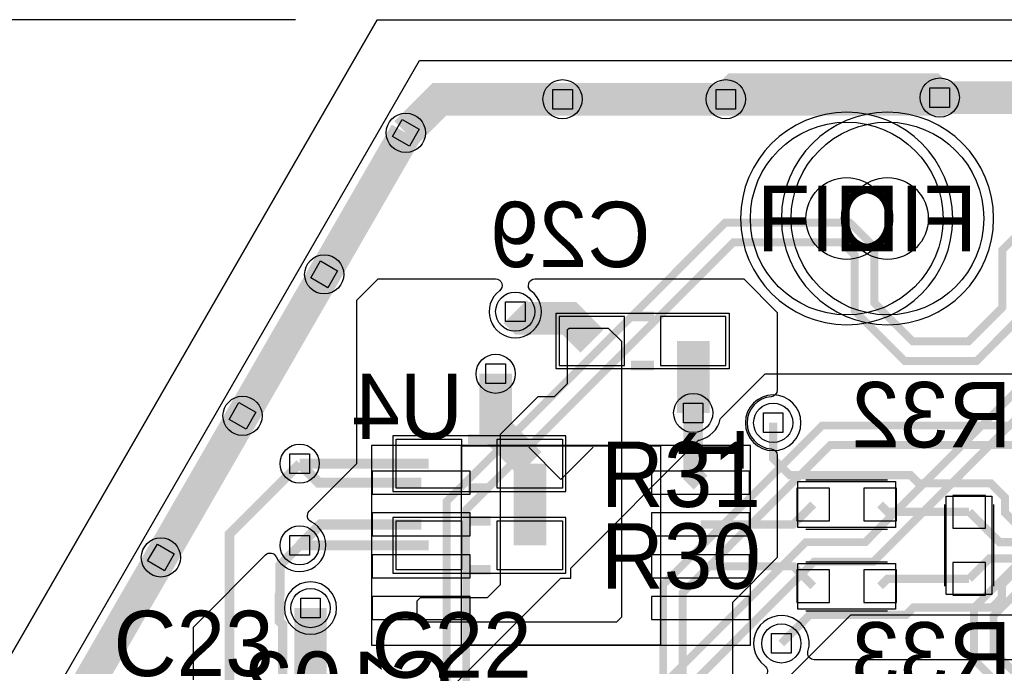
# Model space of a CAD drawing. Extents: x -9303 to 12731, y -3355 to 4522.
# Tile 16 of 51: x 568 to 1172, y 2876 to 3272. Entities that reach past the tile are written whole.
import ezdxf
from ezdxf.enums import TextEntityAlignment as Align

# ---------------------------------------------------------------- set-up
doc = ezdxf.new("R2010")
doc.units = 0
for name, color, linetype in [('BG_DESIGN_OUTLINE', 7, 'CONTINUOUS'), ('BG_DIMENSION', 2, 'CONTINUOUS'), ('BG_DXFIN', 231, 'CONTINUOUS'), ('BG_OUTLINE', 150, 'CONTINUOUS'), ('ET_BOTTOM', 1, 'CONTINUOUS'), ('ET_LY3', 103, 'CONTINUOUS'), ('ET_LY6', 7, 'CONTINUOUS'), ('ET_LY8', 213, 'CONTINUOUS'), ('ET_TOP', 5, 'CONTINUOUS'), ('MA_NCLEGEND-1-10', 231, 'CONTINUOUS'), ('PG_ASSEMBLY_BOTTOM', 12, 'CONTINUOUS'), ('PG_ASSEMBLY_TOP', 103, 'CONTINUOUS'), ('PG_PLACE_BOUND_BOTTOM', 254, 'CONTINUOUS'), ('PG_PLACE_BOUND_TOP', 200, 'CONTINUOUS'), ('PG_SILKSCREEN_BOTTOM', 212, 'CONTINUOUS'), ('PG_SILKSCREEN_TOP', 110, 'CONTINUOUS'), ('PIN_BOTTOM', 7, 'CONTINUOUS'), ('PIN_PASTEMASK_BOTTOM', 1, 'CONTINUOUS'), ('PIN_PASTEMASK_TOP', 5, 'CONTINUOUS'), ('PIN_SOLDERMASK_BOTTOM', 1, 'CONTINUOUS'), ('PIN_SOLDERMASK_TOP', 5, 'CONTINUOUS'), ('PIN_TOP', 5, 'CONTINUOUS'), ('RD_SILKSCREEN_BOTTOM', 12, 'CONTINUOUS'), ('RD_SILKSCREEN_TOP', 155, 'CONTINUOUS'), ('RKI_ALL', 2, 'CONTINUOUS'), ('RKO_BOTTOM', 12, 'CONTINUOUS'), ('RKO_TOP', 254, 'CONTINUOUS'), ('VC_BOTTOM', 254, 'CONTINUOUS'), ('VC_FILMMASKBOTTOM', 1, 'CONTINUOUS'), ('VC_LY2GND', 1, 'CONTINUOUS'), ('VC_LY3', 254, 'CONTINUOUS'), ('VC_LY4GND', 254, 'CONTINUOUS'), ('VC_LY5', 7, 'CONTINUOUS'), ('VC_LY6', 7, 'CONTINUOUS'), ('VC_LY7PWR', 254, 'CONTINUOUS'), ('VC_LY8', 254, 'CONTINUOUS'), ('VC_LY9GND', 254, 'CONTINUOUS'), ('VC_SOLDERMASK_BOTTOM', 1, 'CONTINUOUS'), ('VC_SOLDERMASK_TOP', 5, 'CONTINUOUS'), ('VC_TOP', 5, 'CONTINUOUS')]:
    doc.layers.add(name, color=color, linetype=linetype)

# ---------------------------------------------------------------- blocks, each defined once
blk = doc.blocks.new('FIGURE_SQUARE')
blk.add_lwpolyline([(-0.5, -0.5), (-0.5, 0.5), (0.5, 0.5), (0.5, -0.5)], close=True)

msp = doc.modelspace()

# ---------------------------------------------------------------- linework, layer by layer
at = {"layer": 'BG_DESIGN_OUTLINE'}
msp.add_lwpolyline([(0, 1907.83), (787.4, 3271.65), (4724.41, 3271.65), (4724.41, 0), (0, 0)], close=True, dxfattribs=at)
at = {"layer": 'BG_DIMENSION'}
msp.add_lwpolyline([(737.4, 3271.65), (-1674.49, 3271.65)], dxfattribs=at)
at = {"layer": 'BG_DXFIN'}
for points in [[(787.4, 3271.65), (0, 1907.83)], [(787.4, 3271.65), (4724.41, 3271.65)]]:
    msp.add_lwpolyline(points, dxfattribs=at)
at = {"layer": 'BG_OUTLINE'}
msp.add_lwpolyline([(0, 1907.83), (787.4, 3271.65), (4724.41, 3271.65), (4724.41, 0), (0, 0)], close=True, dxfattribs=at)
at = {"layer": 'ET_BOTTOM'}
for points, const_width in [([(805, 3202.44), (825.56, 3223), (901, 3223)], 20), ([(901, 3223), (1001, 3223)], 20), ([(1001, 3223), (1006.21, 3228.21), (1127.79, 3228.21), (1132, 3224)], 20), ([(1132, 3224), (1200, 3224), (1201, 3223)], 20), ([(755, 3115.83), (805, 3202.44)], 20), ([(705, 3029.23), (755, 3115.83)], 20), ([(872, 3093), (876, 3089), (905, 3089), (919, 3075)], 20), ([(981, 3075), (981, 3031)], 20), ([(1229, 3048), (1251, 3048), (1271.92, 3027.08), (1271.92, 2981.06), (1242.86, 2952), (1168.5, 2952), (1150, 2970.5)], 5), ([(1364, 3039), (1345.5, 3020.5), (1317.33, 3020.5), (1308.83, 3029), (1302.15, 3029), (1291.92, 3018.77), (1291.92, 2972.76), (1251.16, 2932), (1176, 2932), (1170, 2926), (1170, 2918), (1164, 2912), (1116, 2912), (1111.5, 2907.5), (1052.5, 2907.5), (1035, 2890)], 5), ([(1325, 3039), (1298, 3039), (1281.92, 3022.92), (1281.92, 2976.91), (1247.01, 2942), (1162.5, 2942), (1150, 2929.5)], 5), ([(655, 2942.63), (705, 3029.23)], 20), ([(985.54, 2988.39), (981, 2992.93), (981, 3031)], 12), ([(1226, 2991), (1226, 3018.83), (1240.17, 3033), (1251.85, 3033), (1261.92, 3022.93), (1261.92, 2985.21), (1238.71, 2962), (1180, 2962), (1172, 2970), (1172, 2979.11), (1163.11, 2988), (1119, 2988), (1114, 2993), (1040, 2993), (1030, 3003), (1030, 3025)], 5), ([(814.46, 2988.39), (751.61, 2988.39), (740, 3000)], 6.25), ([(985.54, 2962.8), (1042.3, 2962.8), (1054.5, 2975)], 5), ([(1095.5, 2975), (1100, 2970.5), (1150, 2970.5)], 5), ([(740, 2950), (752.8, 2962.8), (814.46, 2962.8)], 6.25), ([(605, 2856.03), (655, 2942.63)], 20), ([(985.54, 2937.2), (1042.3, 2937.2), (1054.5, 2925)], 5), ([(1095.5, 2925), (1100, 2929.5), (1150, 2929.5)], 5)]:
    msp.add_lwpolyline(points, dxfattribs=dict(at, const_width=const_width))
msp.add_lwpolyline([(904, 3082), (905, 3083), (929, 3083), (937, 3075), (937, 2906), (934, 2903), (815, 2903), (812, 2906), (812, 2916), (814, 2918), (855, 2918), (863, 2926), (863, 3018), (886, 3041), (896, 3041), (904, 3049)], close=True, dxfattribs=at)
at = {"layer": 'ET_LY3'}
for points, const_width in [([(805, 3202.44), (825.56, 3223), (901, 3223)], 20), ([(901, 3223), (1001, 3223)], 20), ([(1001, 3223), (1131, 3223), (1132, 3224)], 20), ([(1132, 3224), (1200, 3224), (1201, 3223)], 20), ([(755, 3115.83), (805, 3202.44)], 20), ([(1195.47, 3155.82), (1170.3, 3130.65), (1170.3, 3095.54), (1149.6, 3074.84), (1115.48, 3074.84), (1091.91, 3098.41), (1091.91, 3132.52), (1076.99, 3147.44), (1000.56, 3147.44), (830, 2976.88), (830, 2775), (885.37, 2719.63), (885.37, 2631.34), (592.03, 2338)], 4.8), ([(1182.3, 3090.56), (1154.58, 3062.84), (1110.5, 3062.84), (1079.91, 3093.43), (1079.91, 3127.54), (1072.01, 3135.44), (1005.54, 3135.44), (842, 2971.9), (842, 2779.98), (897.37, 2724.61), (897.37, 2626.36), (597.01, 2326)], 4.8), ([(705, 3029.23), (755, 3115.83)], 20), ([(655, 2942.63), (705, 3029.23)], 20), ([(1294.98, 3023.38), (1060, 3023.38), (962.59, 2925.97), (962.59, 2556.59), (733, 2327), (681, 2327), (522.98, 2168.98), (522.98, 1951.02), (592, 1882), (592, 1012), (471, 891), (471, 737.02), (563.42, 644.6), (563.42, 366.15), (593.82, 335.75)], 4.8), ([(1290, 3011.38), (1064.98, 3011.38), (974.59, 2920.99), (974.59, 2551.61), (737.98, 2315), (685.98, 2315), (534.98, 2164), (534.98, 1956), (604, 1886.98), (604, 1007.02), (483, 886.02), (483, 742), (575.42, 649.58), (575.42, 371.13), (582.77, 363.78), (589.42, 363.78), (593.82, 368.18), (593.82, 385.75)], 4.8), ([(265, 1173.82), (265, 1245), (330, 1310), (330, 1961.82), (350, 1981.82), (350, 2280.01), (669, 2599.01), (669, 2629.64), (697, 2657.64), (697, 2957), (740, 3000)], 5.75), ([(1180.37, 2852.72), (1152.97, 2880.12), (1152.97, 2911.85), (1194.8, 2953.68)], 4.8), ([(264.61, 1124.61), (295, 1155), (295, 1225), (360, 1290), (360, 1943), (380, 1963), (380, 2275), (729.63, 2624.63), (729.63, 2901.54), (727.48, 2903.69), (727.48, 2919.53), (728, 2920.05), (728, 2938), (740, 2950)], 5.75), ([(605, 2856.03), (655, 2942.63)], 20), ([(1185.35, 2864.72), (1164.97, 2885.1), (1164.97, 2906.87), (1199.78, 2941.68)], 4.8)]:
    msp.add_lwpolyline(points, dxfattribs=dict(at, const_width=const_width))
at = {"layer": 'ET_LY6'}
for points in [[(675, 2549.49), (675, 2900), (719.14, 2944.14, -0.516043), (725.57, 2943.05, 1.409294), (746.95, 2964.43, -0.516043), (745.86, 2970.86), (775, 3000), (775, 3100), (788, 3113), (859.97, 3113, -0.72056), (862.37, 3105.8, 2.992525), (881.63, 3105.8, -0.72056), (884.03, 3113), (1012, 3113), (1032.5, 3092.5), (1032.5, 3044.96, -0.392304), (1028.8, 3040.97, 0.927678), (1028.8, 3009.03, -0.392304), (1032.5, 3005.04), (1032.5, 2942.5), (1005, 2915), (1005, 2725)], [(1463.54, 2685), (1095, 2685), (1064.93, 2715.07), (1065.78, 2716.43, 0.800442), (1043.68, 2738.53), (1042.32, 2737.68), (1040, 2740), (1040, 2870), (1077.5, 2907.5), (1593.72, 2907.5, 0.721929)]]:
    msp.add_lwpolyline(points, format="xyb", dxfattribs=at)
msp.add_lwpolyline([(762.63, 2911.61, 1), (730.59, 2911.61, 1)], format="xyb", close=True, dxfattribs=at)
at = {"layer": 'ET_LY8'}
for points, const_width in [([(3101.81, 3035.4), (3132.21, 3005), (3167, 3005), (3183, 3021), (3183, 3181.42), (3134.09, 3230.33), (1364.78, 3230.33), (1086.45, 2952), (1050.02, 2952), (963, 2864.98), (963, 2828.55), (898.36, 2763.91), (898.36, 2105.34), (825.03, 2032.01), (756.03, 2032.01), (704.76, 1980.74), (704.76, 1861.71), (535.77, 1692.72), (535.77, 1100.77), (359.83, 924.83), (359.83, 558.19), (463.42, 454.6), (463.42, 216.15), (493.82, 185.75)], 4.8), ([(805, 3202.44), (825.56, 3223), (901, 3223)], 20), ([(901, 3223), (1001, 3223)], 20), ([(1001, 3223), (1131, 3223), (1132, 3224)], 20), ([(1132, 3224), (1200, 3224), (1201, 3223)], 20), ([(1369.76, 3218.33), (1091.43, 2940), (1055, 2940), (975, 2860), (975, 2823.57), (910.36, 2758.93), (910.36, 2100.36), (830.01, 2020.01), (761.01, 2020.01), (716.76, 1975.76), (716.76, 1856.73), (547.77, 1687.74), (547.77, 1095.79), (371.83, 919.85), (371.83, 563.17), (475.42, 459.58), (475.42, 221.13), (482.77, 213.78), (489.42, 213.78), (493.82, 218.18), (493.82, 235.75)], 4.8), ([(755, 3115.83), (805, 3202.44)], 20), ([(705, 3029.23), (755, 3115.83)], 20), ([(655, 2942.63), (705, 3029.23)], 20), ([(605, 2856.03), (655, 2942.63)], 20)]:
    msp.add_lwpolyline(points, dxfattribs=dict(at, const_width=const_width))
at = {"layer": 'ET_TOP'}
for points, const_width in [([(1001, 3223), (1006.89, 3228.89), (1127.11, 3228.89), (1132, 3224)], 20), ([(805, 3202.44), (825.56, 3223), (901, 3223)], 20), ([(901, 3223), (1001, 3223)], 20), ([(1132, 3224), (1200, 3224), (1201, 3223)], 20), ([(755, 3115.83), (805, 3202.44)], 20), ([(705, 3029.23), (755, 3115.83)], 20), ([(881, 3000), (860, 3021), (860, 3055)], 20), ([(655, 2942.63), (705, 3029.23)], 20), ([(881, 2950), (881, 3000)], 20), ([(819, 3000), (740, 3000)], 6.25), ([(605, 2856.03), (655, 2942.63)], 20), ([(819, 2950), (740, 2950)], 6.25), ([(746.61, 2911.61), (746.61, 2866.61), (710, 2830), (700, 2830)], 20)]:
    msp.add_lwpolyline(points, dxfattribs=dict(at, const_width=const_width))
for points in [[(832.35, 2862.34), (900, 2929.98), (906.02, 2929.98), (906.02, 2936), (984.3, 3014.29), (984.86, 3014.42, 0.285748), (997.58, 3027.14), (997.71, 3027.7), (1025.01, 3055), (1208.2, 3055, -0.456354)], [(1265, 2880), (1055.15, 2880, -0.502065), (1051.31, 2885.14, 1.920652), (1024.85, 2876.34, -0.457873), (1025.3, 2870.3)]]:
    msp.add_lwpolyline(points, format="xyb", dxfattribs=at)
msp.add_lwpolyline([(1047.02, 3025, 1), (1012.98, 3025, 1)], format="xyb", close=True, dxfattribs=at)
at = {"layer": 'PG_ASSEMBLY_BOTTOM', "const_width": 6}
for points in [[(957, 3090), (943, 3090)], [(957, 3060), (943, 3060)]]:
    msp.add_lwpolyline(points, dxfattribs=at)
at = {"layer": 'PG_ASSEMBLY_BOTTOM'}
msp.add_lwpolyline([(961, 3011.02), (961, 2888.98), (839, 2888.98), (839, 3011.02)], close=True, dxfattribs=at)
for points in [[(880.31, 3010.06), (900, 2990.37), (919.69, 3010.06)], [(1050, 2990), (1100, 2990)], [(1135, 2975), (1135, 2925)], [(1165, 2975), (1165, 2925)], [(1050, 2960), (1100, 2960)], [(1050, 2940), (1100, 2940)], [(1050, 2910), (1100, 2910)]]:
    msp.add_lwpolyline(points, dxfattribs=at)
at = {"layer": 'PG_ASSEMBLY_TOP', "const_width": 6}
for points in [[(843, 3015), (857, 3015)], [(843, 2985), (857, 2985)], [(843, 2965), (857, 2965)], [(843, 2935), (857, 2935)]]:
    msp.add_lwpolyline(points, dxfattribs=at)
at = {"layer": 'PG_PLACE_BOUND_BOTTOM'}
msp.add_lwpolyline([(1165, 3150, 1), (1035, 3150, 1)], format="xyb", close=True, dxfattribs=at)
for points in [[(1003, 3058), (897, 3058), (897, 3092), (1003, 3092)], [(1016, 3011.02), (784, 3011.02), (784, 2888.98), (1016, 2888.98)], [(1045, 2961), (1045, 2989), (1105, 2989), (1105, 2961)], [(1136, 2980), (1164, 2980), (1164, 2920), (1136, 2920)], [(1045, 2911), (1045, 2939), (1105, 2939), (1105, 2911)]]:
    msp.add_lwpolyline(points, close=True, dxfattribs=at)
at = {"layer": 'PG_PLACE_BOUND_TOP'}
msp.add_lwpolyline([(1140, 3150, 1), (1010, 3150, 1)], format="xyb", close=True, dxfattribs=at)
for points in [[(797, 2983), (903, 2983), (903, 3017), (797, 3017)], [(797, 2933), (903, 2933), (903, 2967), (797, 2967)]]:
    msp.add_lwpolyline(points, close=True, dxfattribs=at)
at = {"layer": 'PG_SILKSCREEN_BOTTOM', "const_width": 6}
for points in [[(957, 3090), (943, 3090)], [(957, 3060), (943, 3060)]]:
    msp.add_lwpolyline(points, dxfattribs=at)
at = {"layer": 'PG_SILKSCREEN_BOTTOM'}
for points in [[(839, 3001), (839, 3011), (961, 3011), (961, 3000)], [(880.31, 3010.06), (900, 2990.37), (919.69, 3010.06)], [(1050, 2990), (1100, 2990)], [(1135, 2975), (1135, 2925)], [(1165, 2975), (1165, 2925)], [(1050, 2960), (1100, 2960)], [(1050, 2940), (1100, 2940)], [(1050, 2910), (1100, 2910)], [(961, 2897), (961, 2889), (839, 2889), (839, 2897)]]:
    msp.add_lwpolyline(points, dxfattribs=at)
at = {"layer": 'PG_SILKSCREEN_TOP', "const_width": 6}
for points in [[(843, 3015), (857, 3015)], [(843, 2985), (857, 2985)], [(843, 2965), (857, 2965)], [(843, 2935), (857, 2935)]]:
    msp.add_lwpolyline(points, dxfattribs=at)
at = {"layer": 'PIN_BOTTOM'}
for points in [[(899, 3060), (939, 3060), (939, 3090), (899, 3090)], [(961, 3060), (1001, 3060), (1001, 3090), (961, 3090)], [(844.46, 2995.39), (784.46, 2995.39), (784.46, 2981.39), (844.46, 2981.39)], [(1015.54, 2995.39), (955.54, 2995.39), (955.54, 2981.39), (1015.54, 2981.39)], [(1044.5, 2985), (1044.5, 2965), (1064.5, 2965), (1064.5, 2985)], [(1085.5, 2985), (1085.5, 2965), (1105.5, 2965), (1105.5, 2985)], [(1160, 2980.5), (1140, 2980.5), (1140, 2960.5), (1160, 2960.5)], [(844.46, 2969.8), (784.46, 2969.8), (784.46, 2955.8), (844.46, 2955.8)], [(1015.54, 2969.8), (955.54, 2969.8), (955.54, 2955.8), (1015.54, 2955.8)], [(844.46, 2944.2), (784.46, 2944.2), (784.46, 2930.2), (844.46, 2930.2)], [(1015.54, 2944.2), (955.54, 2944.2), (955.54, 2930.2), (1015.54, 2930.2)], [(1160, 2939.5), (1140, 2939.5), (1140, 2919.5), (1160, 2919.5)], [(1044.5, 2935), (1044.5, 2915), (1064.5, 2915), (1064.5, 2935)], [(1085.5, 2935), (1085.5, 2915), (1105.5, 2915), (1105.5, 2935)], [(844.46, 2918.61), (784.46, 2918.61), (784.46, 2904.61), (844.46, 2904.61)], [(1015.54, 2918.61), (955.54, 2918.61), (955.54, 2904.61), (1015.54, 2904.61)]]:
    msp.add_lwpolyline(points, close=True, dxfattribs=at)
msp.add_circle((1100, 3150), 25, dxfattribs=at)
at = {"layer": 'PIN_PASTEMASK_BOTTOM'}
for points in [[(899, 3060), (939, 3060), (939, 3090), (899, 3090)], [(961, 3060), (1001, 3060), (1001, 3090), (961, 3090)], [(844.46, 2995.39), (784.46, 2995.39), (784.46, 2981.39), (844.46, 2981.39)], [(1015.54, 2995.39), (955.54, 2995.39), (955.54, 2981.39), (1015.54, 2981.39)], [(1044.5, 2985), (1044.5, 2965), (1064.5, 2965), (1064.5, 2985)], [(1085.5, 2985), (1085.5, 2965), (1105.5, 2965), (1105.5, 2985)], [(1160, 2980.5), (1140, 2980.5), (1140, 2960.5), (1160, 2960.5)], [(844.46, 2969.8), (784.46, 2969.8), (784.46, 2955.8), (844.46, 2955.8)], [(1015.54, 2969.8), (955.54, 2969.8), (955.54, 2955.8), (1015.54, 2955.8)], [(844.46, 2944.2), (784.46, 2944.2), (784.46, 2930.2), (844.46, 2930.2)], [(1015.54, 2944.2), (955.54, 2944.2), (955.54, 2930.2), (1015.54, 2930.2)], [(1160, 2939.5), (1140, 2939.5), (1140, 2919.5), (1160, 2919.5)], [(1044.5, 2935), (1044.5, 2915), (1064.5, 2915), (1064.5, 2935)], [(1085.5, 2935), (1085.5, 2915), (1105.5, 2915), (1105.5, 2935)], [(844.46, 2918.61), (784.46, 2918.61), (784.46, 2904.61), (844.46, 2904.61)], [(1015.54, 2918.61), (955.54, 2918.61), (955.54, 2904.61), (1015.54, 2904.61)]]:
    msp.add_lwpolyline(points, close=True, dxfattribs=at)
msp.add_circle((1100, 3150), 25, dxfattribs=at)
at = {"layer": 'PIN_PASTEMASK_TOP'}
for points in [[(839, 2985), (799, 2985), (799, 3015), (839, 3015)], [(901, 2985), (861, 2985), (861, 3015), (901, 3015)], [(839, 2935), (799, 2935), (799, 2965), (839, 2965)], [(901, 2935), (861, 2935), (861, 2965), (901, 2965)]]:
    msp.add_lwpolyline(points, close=True, dxfattribs=at)
msp.add_circle((1075, 3150), 25, dxfattribs=at)
at = {"layer": 'PIN_SOLDERMASK_BOTTOM'}
for points in [[(899, 3060), (939, 3060), (939, 3090), (899, 3090)], [(961, 3060), (1001, 3060), (1001, 3090), (961, 3090)], [(844.46, 2995.39), (784.46, 2995.39), (784.46, 2981.39), (844.46, 2981.39)], [(1015.54, 2995.39), (955.54, 2995.39), (955.54, 2981.39), (1015.54, 2981.39)], [(1044.5, 2985), (1044.5, 2965), (1064.5, 2965), (1064.5, 2985)], [(1085.5, 2985), (1085.5, 2965), (1105.5, 2965), (1105.5, 2985)], [(1160, 2980.5), (1140, 2980.5), (1140, 2960.5), (1160, 2960.5)], [(844.46, 2969.8), (784.46, 2969.8), (784.46, 2955.8), (844.46, 2955.8)], [(1015.54, 2969.8), (955.54, 2969.8), (955.54, 2955.8), (1015.54, 2955.8)], [(844.46, 2944.2), (784.46, 2944.2), (784.46, 2930.2), (844.46, 2930.2)], [(1015.54, 2944.2), (955.54, 2944.2), (955.54, 2930.2), (1015.54, 2930.2)], [(1160, 2939.5), (1140, 2939.5), (1140, 2919.5), (1160, 2919.5)], [(1044.5, 2935), (1044.5, 2915), (1064.5, 2915), (1064.5, 2935)], [(1085.5, 2935), (1085.5, 2915), (1105.5, 2915), (1105.5, 2935)], [(844.46, 2918.61), (784.46, 2918.61), (784.46, 2904.61), (844.46, 2904.61)], [(1015.54, 2918.61), (955.54, 2918.61), (955.54, 2904.61), (1015.54, 2904.61)]]:
    msp.add_lwpolyline(points, close=True, dxfattribs=at)
msp.add_circle((1100, 3150), 59, dxfattribs=at)
at = {"layer": 'PIN_SOLDERMASK_TOP'}
for points in [[(839, 2985), (799, 2985), (799, 3015), (839, 3015)], [(901, 2985), (861, 2985), (861, 3015), (901, 3015)], [(839, 2935), (799, 2935), (799, 2965), (839, 2965)], [(901, 2935), (861, 2935), (861, 2965), (901, 2965)]]:
    msp.add_lwpolyline(points, close=True, dxfattribs=at)
msp.add_circle((1075, 3150), 59, dxfattribs=at)
at = {"layer": 'PIN_TOP'}
for points in [[(839, 2985), (799, 2985), (799, 3015), (839, 3015)], [(901, 2985), (861, 2985), (861, 3015), (901, 3015)], [(839, 2935), (799, 2935), (799, 2965), (839, 2965)], [(901, 2935), (861, 2935), (861, 2965), (901, 2965)]]:
    msp.add_lwpolyline(points, close=True, dxfattribs=at)
msp.add_circle((1075, 3150), 25, dxfattribs=at)
at = {"layer": 'RKI_ALL'}
msp.add_lwpolyline([(35, 35), (35, 1898.45), (813.38, 3246.65), (4689.41, 3246.65), (4689.41, 35)], close=True, dxfattribs=at)
at = {"layer": 'RKO_BOTTOM'}
msp.add_lwpolyline([(1165, 3150, 1), (1035, 3150, 1)], format="xyb", close=True, dxfattribs=at)
at = {"layer": 'RKO_TOP'}
msp.add_lwpolyline([(1140, 3150, 1), (1010, 3150, 1)], format="xyb", close=True, dxfattribs=at)
at = {"layer": 'VC_BOTTOM'}
for centre in [(901, 3223), (1001, 3223), (1132, 3224), (805, 3202.44), (755, 3115.83), (872, 3093), (860, 3055), (705, 3029.23), (981, 3031), (1030, 3025), (740, 3000), (740, 2950), (655, 2942.63), (746.61, 2911.61), (1035, 2890)]:
    msp.add_circle(centre, 12, dxfattribs=at)
at = {"layer": 'VC_FILMMASKBOTTOM'}
for centre in [(901, 3223), (1001, 3223), (1132, 3224), (805, 3202.44), (755, 3115.83), (872, 3093), (860, 3055), (705, 3029.23), (981, 3031), (1030, 3025), (740, 3000), (740, 2950), (655, 2942.63), (746.61, 2911.61), (1035, 2890)]:
    msp.add_circle(centre, 12, dxfattribs=at)
at = {"layer": 'VC_LY2GND'}
for centre in [(901, 3223), (1001, 3223), (1132, 3224), (805, 3202.44), (755, 3115.83), (872, 3093), (860, 3055), (705, 3029.23), (981, 3031), (1030, 3025), (740, 3000), (740, 2950), (655, 2942.63), (746.61, 2911.61), (1035, 2890)]:
    msp.add_circle(centre, 12, dxfattribs=at)
at = {"layer": 'VC_LY3'}
for centre in [(901, 3223), (1001, 3223), (1132, 3224), (805, 3202.44), (755, 3115.83), (872, 3093), (860, 3055), (705, 3029.23), (981, 3031), (1030, 3025), (740, 3000), (740, 2950), (655, 2942.63), (746.61, 2911.61), (1035, 2890)]:
    msp.add_circle(centre, 12, dxfattribs=at)
at = {"layer": 'VC_LY4GND'}
for centre in [(901, 3223), (1001, 3223), (1132, 3224), (805, 3202.44), (755, 3115.83), (872, 3093), (860, 3055), (705, 3029.23), (981, 3031), (1030, 3025), (740, 3000), (740, 2950), (655, 2942.63), (746.61, 2911.61), (1035, 2890)]:
    msp.add_circle(centre, 12, dxfattribs=at)
at = {"layer": 'VC_LY5'}
for centre in [(901, 3223), (1001, 3223), (1132, 3224), (805, 3202.44), (755, 3115.83), (872, 3093), (860, 3055), (705, 3029.23), (981, 3031), (1030, 3025), (740, 3000), (740, 2950), (655, 2942.63), (746.61, 2911.61), (1035, 2890)]:
    msp.add_circle(centre, 12, dxfattribs=at)
at = {"layer": 'VC_LY6'}
for centre in [(901, 3223), (1001, 3223), (1132, 3224), (805, 3202.44), (755, 3115.83), (872, 3093), (860, 3055), (705, 3029.23), (981, 3031), (1030, 3025), (740, 3000), (740, 2950), (655, 2942.63), (746.61, 2911.61), (1035, 2890)]:
    msp.add_circle(centre, 12, dxfattribs=at)
at = {"layer": 'VC_LY7PWR'}
for centre in [(901, 3223), (1001, 3223), (1132, 3224), (805, 3202.44), (755, 3115.83), (872, 3093), (860, 3055), (705, 3029.23), (981, 3031), (1030, 3025), (740, 3000), (740, 2950), (655, 2942.63), (746.61, 2911.61), (1035, 2890)]:
    msp.add_circle(centre, 12, dxfattribs=at)
at = {"layer": 'VC_LY8'}
for centre in [(901, 3223), (1001, 3223), (1132, 3224), (805, 3202.44), (755, 3115.83), (872, 3093), (860, 3055), (705, 3029.23), (981, 3031), (1030, 3025), (740, 3000), (740, 2950), (655, 2942.63), (746.61, 2911.61), (1035, 2890)]:
    msp.add_circle(centre, 12, dxfattribs=at)
at = {"layer": 'VC_LY9GND'}
for centre in [(901, 3223), (1001, 3223), (1132, 3224), (805, 3202.44), (755, 3115.83), (872, 3093), (860, 3055), (705, 3029.23), (981, 3031), (1030, 3025), (740, 3000), (740, 2950), (655, 2942.63), (746.61, 2911.61), (1035, 2890)]:
    msp.add_circle(centre, 12, dxfattribs=at)
at = {"layer": 'VC_SOLDERMASK_BOTTOM'}
for centre in [(901, 3223), (1001, 3223), (1132, 3224), (805, 3202.44), (755, 3115.83), (872, 3093), (860, 3055), (705, 3029.23), (981, 3031), (1030, 3025), (740, 3000), (740, 2950), (655, 2942.63), (746.61, 2911.61), (1035, 2890)]:
    msp.add_circle(centre, 12, dxfattribs=at)
at = {"layer": 'VC_SOLDERMASK_TOP'}
for centre in [(901, 3223), (1001, 3223), (1132, 3224), (805, 3202.44), (755, 3115.83), (872, 3093), (860, 3055), (705, 3029.23), (981, 3031), (1030, 3025), (740, 3000), (740, 2950), (655, 2942.63), (746.61, 2911.61), (1035, 2890)]:
    msp.add_circle(centre, 12, dxfattribs=at)
at = {"layer": 'VC_TOP'}
for centre in [(901, 3223), (1001, 3223), (1132, 3224), (805, 3202.44), (755, 3115.83), (872, 3093), (860, 3055), (705, 3029.23), (981, 3031), (1030, 3025), (740, 3000), (740, 2950), (655, 2942.63), (746.61, 2911.61), (1035, 2890)]:
    msp.add_circle(centre, 12, dxfattribs=at)

# ---------------------------------------------------------------- block references
at = {"layer": 'MA_NCLEGEND-1-10', "xscale": 12, "yscale": 12}
for p in [(901, 3223), (1001, 3223), (1132, 3224), (872, 3093), (860, 3055), (981, 3031), (1030, 3025), (740, 3000), (740, 2950), (746.61, 2911.61), (1035, 2890)]:
    msp.add_blockref('FIGURE_SQUARE', p, dxfattribs=at)
at = {"layer": 'MA_NCLEGEND-1-10', "xscale": 12, "yscale": 12, "rotation": 330}
for p in [(805, 3202.44), (755, 3115.83), (705, 3029.23), (655, 2942.63)]:
    msp.add_blockref('FIGURE_SQUARE', p, dxfattribs=at)

# ---------------------------------------------------------------- texts
at = {"layer": 'PG_SILKSCREEN_BOTTOM', "text_generation_flag": 2}
msp.add_text('1', height=40, rotation=90, dxfattribs=at).set_placement((1012, 3024))
at = {"layer": 'RD_SILKSCREEN_BOTTOM', "text_generation_flag": 2}
for s, p in [('FID', (1155, 3130)), ('C29', (954.91, 3120.26)), ('U4', (840, 3015)), ('R32', (1176, 3010)), ('R33', (1176, 2863)), ('C102', (834, 2845))]:
    msp.add_text(s, height=40, dxfattribs=at).set_placement(p)
at = {"layer": 'RD_SILKSCREEN_TOP'}
for s, p in [('FID', (1020, 3130)), ('R31', (924.34, 2973.49)), ('R30', (924.34, 2923.49)), ('C22', (784, 2869))]:
    msp.add_text(s, height=40, dxfattribs=at).set_placement(p)
msp.add_text('C23', height=40, dxfattribs=at).set_placement((675, 2870), align=Align.CENTER)

doc.saveas('drawing.dxf')
